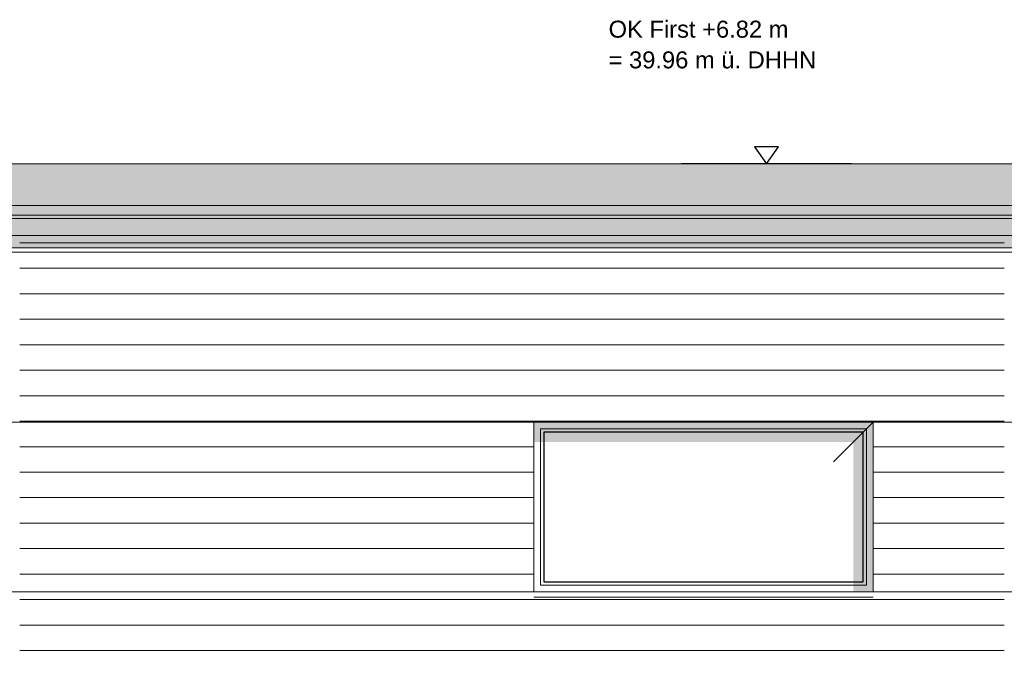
# Model space of a CAD drawing. Header units: metres. Extents: x 1169 to 1496, y -112 to 50.
# Tile 205 of 256: x 1391 to 1397, y 35 to 39. Entities that reach past the tile are written whole.
import ezdxf

# ---------------------------------------------------------------- set-up
doc = ezdxf.new("R2010")
doc.units = ezdxf.units.M
doc.header["$XCLIPFRAME"] = 2
doc.linetypes.add('AUSGEZOGEN', pattern=[0])
for name, color, linetype, lineweight in [('XR$2$Ansicht', 1, 'AUSGEZOGEN', 50), ('XR$2$Filling', 4, 'AUSGEZOGEN', 13), ('XR$2$Maßlinie 1_50', 7, 'AUSGEZOGEN', 25), ('XR$2$STANDARD_1', 7, 'AUSGEZOGEN', 25), ('XR$2$Text 1_100', 3, 'AUSGEZOGEN', 18), ('XR$3$Design', 4, 'AUSGEZOGEN', 13), ('XR$3$Filling', 4, 'AUSGEZOGEN', 13), ('XR$3$STANDARD_1', 7, 'AUSGEZOGEN', 25), ('XR$4$Ansicht', 1, 'AUSGEZOGEN', 50), ('XR$4$Muster', 4, 'AUSGEZOGEN', 13)]:
    doc.layers.add(name, color=color, linetype=linetype, lineweight=lineweight)
doc.styles.add('ARIAL', font='arial.ttf')
picture_1 = doc.add_image_def('image1.tif', size_in_pixel=(512, 512))

# ---------------------------------------------------------------- blocks, each defined once
blk = doc.blocks.new('NSY144')
at = {"color": 0, "linetype": 'ByBlock', "lineweight": -2}
for p, q in [((0.035, 0.05), (-0.035, 0.05)), ((-0.035, 0.05), (0, 0)), ((0, 0), (0.035, 0.05))]:
    blk.add_line(p, q, dxfattribs=at)
blk = doc.blocks.new('MUSTER_1')
at = {"layer": 'XR$2$Filling', "color": 52, "linetype": 'AUSGEZOGEN', "lineweight": 13, "transparency": 33554687}
for p, q in [((1391.2001, 37.53), (1391.3, 37.53)), ((1391.3001, 37.53), (1391.4, 37.53)), ((1391.4001, 37.53), (1391.5, 37.53)), ((1391.5001, 37.53), (1391.6, 37.53)), ((1391.6001, 37.53), (1391.7, 37.53)), ((1391.7001, 37.53), (1391.8, 37.53)), ((1391.8001, 37.53), (1391.9, 37.53)), ((1391.9001, 37.53), (1392, 37.53)), ((1392.0001, 37.53), (1392.1, 37.53)), ((1392.1001, 37.53), (1392.2, 37.53)), ((1392.2001, 37.53), (1392.3, 37.53)), ((1392.3001, 37.53), (1392.4, 37.53)), ((1392.4001, 37.53), (1392.5, 37.53)), ((1392.5001, 37.53), (1392.6, 37.53)), ((1392.6001, 37.53), (1392.7, 37.53)), ((1392.7001, 37.53), (1392.8, 37.53)), ((1392.8001, 37.53), (1392.9, 37.53)), ((1392.9001, 37.53), (1393, 37.53)), ((1393.0001, 37.53), (1393.1, 37.53)), ((1393.1001, 37.53), (1393.2, 37.53)), ((1393.2001, 37.53), (1393.3, 37.53)), ((1393.3001, 37.53), (1393.4, 37.53)), ((1393.4001, 37.53), (1393.5, 37.53)), ((1393.5001, 37.53), (1393.6, 37.53)), ((1393.6001, 37.53), (1393.7, 37.53)), ((1393.7001, 37.53), (1393.8, 37.53)), ((1393.8001, 37.53), (1393.9, 37.53)), ((1393.9001, 37.53), (1394, 37.53)), ((1394.0001, 37.53), (1394.1, 37.53)), ((1394.1001, 37.53), (1394.2, 37.53)), ((1394.2001, 37.53), (1394.3, 37.53)), ((1394.3001, 37.53), (1394.4, 37.53)), ((1394.4001, 37.53), (1394.5, 37.53)), ((1394.5001, 37.53), (1394.6, 37.53)), ((1394.6001, 37.53), (1394.7, 37.53)), ((1394.7001, 37.53), (1394.8, 37.53)), ((1394.8001, 37.53), (1394.9, 37.53)), ((1394.9001, 37.53), (1395, 37.53)), ((1395.0001, 37.53), (1395.1, 37.53)), ((1395.1001, 37.53), (1395.2, 37.53)), ((1395.2001, 37.53), (1395.3, 37.53)), ((1395.3001, 37.53), (1395.4, 37.53)), ((1395.4001, 37.53), (1395.5, 37.53)), ((1395.5001, 37.53), (1395.6, 37.53)), ((1395.6001, 37.53), (1395.7, 37.53)), ((1395.7001, 37.53), (1395.8, 37.53)), ((1395.8001, 37.53), (1395.9, 37.53)), ((1395.9001, 37.53), (1396, 37.53)), ((1396.0001, 37.53), (1396.1, 37.53)), ((1396.1001, 37.53), (1396.2, 37.53)), ((1396.2001, 37.53), (1396.3, 37.53)), ((1396.3001, 37.53), (1396.4, 37.53)), ((1396.4001, 37.53), (1396.5, 37.53)), ((1396.5001, 37.53), (1396.6, 37.53)), ((1396.6001, 37.53), (1396.7, 37.53)), ((1396.7001, 37.53), (1396.8, 37.53)), ((1396.8001, 37.53), (1396.9, 37.53)), ((1396.9001, 37.53), (1397, 37.53)), ((1391.2001, 37.38), (1391.3, 37.38)), ((1391.3001, 37.38), (1391.4, 37.38)), ((1391.4001, 37.38), (1391.5, 37.38)), ((1391.5001, 37.38), (1391.6, 37.38)), ((1391.6001, 37.38), (1391.7, 37.38)), ((1391.7001, 37.38), (1391.8, 37.38)), ((1391.8001, 37.38), (1391.9, 37.38)), ((1391.9001, 37.38), (1392, 37.38)), ((1392.0001, 37.38), (1392.1, 37.38)), ((1392.1001, 37.38), (1392.2, 37.38)), ((1392.2001, 37.38), (1392.3, 37.38)), ((1392.3001, 37.38), (1392.4, 37.38)), ((1392.4001, 37.38), (1392.5, 37.38)), ((1392.5001, 37.38), (1392.6, 37.38)), ((1392.6001, 37.38), (1392.7, 37.38)), ((1392.7001, 37.38), (1392.8, 37.38)), ((1392.8001, 37.38), (1392.9, 37.38)), ((1392.9001, 37.38), (1393, 37.38)), ((1393.0001, 37.38), (1393.1, 37.38)), ((1393.1001, 37.38), (1393.2, 37.38)), ((1393.2001, 37.38), (1393.3, 37.38)), ((1393.3001, 37.38), (1393.4, 37.38)), ((1393.4001, 37.38), (1393.5, 37.38)), ((1393.5001, 37.38), (1393.6, 37.38)), ((1393.6001, 37.38), (1393.7, 37.38)), ((1393.7001, 37.38), (1393.8, 37.38)), ((1393.8001, 37.38), (1393.9, 37.38)), ((1393.9001, 37.38), (1394, 37.38)), ((1394.0001, 37.38), (1394.1, 37.38)), ((1394.1001, 37.38), (1394.2, 37.38)), ((1394.2001, 37.38), (1394.3, 37.38)), ((1394.3001, 37.38), (1394.4, 37.38)), ((1394.4001, 37.38), (1394.5, 37.38)), ((1394.5001, 37.38), (1394.6, 37.38)), ((1394.6001, 37.38), (1394.7, 37.38)), ((1394.7001, 37.38), (1394.8, 37.38)), ((1394.8001, 37.38), (1394.9, 37.38)), ((1394.9001, 37.38), (1395, 37.38)), ((1395.0001, 37.38), (1395.1, 37.38)), ((1395.1001, 37.38), (1395.2, 37.38)), ((1395.2001, 37.38), (1395.3, 37.38)), ((1395.3001, 37.38), (1395.4, 37.38)), ((1395.4001, 37.38), (1395.5, 37.38)), ((1395.5001, 37.38), (1395.6, 37.38)), ((1395.6001, 37.38), (1395.7, 37.38)), ((1395.7001, 37.38), (1395.8, 37.38)), ((1395.8001, 37.38), (1395.9, 37.38)), ((1395.9001, 37.38), (1396, 37.38)), ((1396.0001, 37.38), (1396.1, 37.38)), ((1396.1001, 37.38), (1396.2, 37.38)), ((1396.2001, 37.38), (1396.3, 37.38)), ((1396.3001, 37.38), (1396.4, 37.38)), ((1396.4001, 37.38), (1396.5, 37.38)), ((1396.5001, 37.38), (1396.6, 37.38)), ((1396.6001, 37.38), (1396.7, 37.38)), ((1396.7001, 37.38), (1396.8, 37.38)), ((1396.8001, 37.38), (1396.9, 37.38)), ((1396.9001, 37.38), (1397, 37.38)), ((1391.2001, 37.23), (1391.3, 37.23)), ((1391.3001, 37.23), (1391.4, 37.23)), ((1391.4001, 37.23), (1391.5, 37.23)), ((1391.5001, 37.23), (1391.6, 37.23)), ((1391.6001, 37.23), (1391.7, 37.23)), ((1391.7001, 37.23), (1391.8, 37.23)), ((1391.8001, 37.23), (1391.9, 37.23)), ((1391.9001, 37.23), (1392, 37.23)), ((1392.0001, 37.23), (1392.1, 37.23)), ((1392.1001, 37.23), (1392.2, 37.23)), ((1392.2001, 37.23), (1392.3, 37.23)), ((1392.3001, 37.23), (1392.4, 37.23)), ((1392.4001, 37.23), (1392.5, 37.23)), ((1392.5001, 37.23), (1392.6, 37.23)), ((1392.6001, 37.23), (1392.7, 37.23)), ((1392.7001, 37.23), (1392.8, 37.23)), ((1392.8001, 37.23), (1392.9, 37.23)), ((1392.9001, 37.23), (1393, 37.23)), ((1393.0001, 37.23), (1393.1, 37.23)), ((1393.1001, 37.23), (1393.2, 37.23)), ((1393.2001, 37.23), (1393.3, 37.23)), ((1393.3001, 37.23), (1393.4, 37.23)), ((1393.4001, 37.23), (1393.5, 37.23)), ((1393.5001, 37.23), (1393.6, 37.23)), ((1393.6001, 37.23), (1393.7, 37.23)), ((1393.7001, 37.23), (1393.8, 37.23)), ((1393.8001, 37.23), (1393.9, 37.23)), ((1393.9001, 37.23), (1394, 37.23)), ((1394.0001, 37.23), (1394.1, 37.23)), ((1394.1001, 37.23), (1394.2, 37.23)), ((1394.2001, 37.23), (1394.3, 37.23)), ((1394.3001, 37.23), (1394.4, 37.23)), ((1394.4001, 37.23), (1394.5, 37.23)), ((1394.5001, 37.23), (1394.6, 37.23)), ((1394.6001, 37.23), (1394.7, 37.23)), ((1394.7001, 37.23), (1394.8, 37.23)), ((1394.8001, 37.23), (1394.9, 37.23)), ((1394.9001, 37.23), (1395, 37.23)), ((1395.0001, 37.23), (1395.1, 37.23)), ((1395.1001, 37.23), (1395.2, 37.23)), ((1395.2001, 37.23), (1395.3, 37.23)), ((1395.3001, 37.23), (1395.4, 37.23)), ((1395.4001, 37.23), (1395.5, 37.23)), ((1395.5001, 37.23), (1395.6, 37.23)), ((1395.6001, 37.23), (1395.7, 37.23)), ((1395.7001, 37.23), (1395.8, 37.23)), ((1395.8001, 37.23), (1395.9, 37.23)), ((1395.9001, 37.23), (1396, 37.23)), ((1396.0001, 37.23), (1396.1, 37.23)), ((1396.1001, 37.23), (1396.2, 37.23)), ((1396.2001, 37.23), (1396.3, 37.23)), ((1396.3001, 37.23), (1396.4, 37.23)), ((1396.4001, 37.23), (1396.5, 37.23)), ((1396.5001, 37.23), (1396.6, 37.23)), ((1396.6001, 37.23), (1396.7, 37.23)), ((1396.7001, 37.23), (1396.8, 37.23)), ((1396.8001, 37.23), (1396.9, 37.23)), ((1396.9001, 37.23), (1397, 37.23)), ((1391.2001, 37.08), (1391.3, 37.08)), ((1391.3001, 37.08), (1391.4, 37.08)), ((1391.4001, 37.08), (1391.5, 37.08)), ((1391.5001, 37.08), (1391.6, 37.08)), ((1391.6001, 37.08), (1391.7, 37.08)), ((1391.7001, 37.08), (1391.8, 37.08)), ((1391.8001, 37.08), (1391.9, 37.08)), ((1391.9001, 37.08), (1392, 37.08)), ((1392.0001, 37.08), (1392.1, 37.08)), ((1392.1001, 37.08), (1392.2, 37.08)), ((1392.2001, 37.08), (1392.3, 37.08)), ((1392.3001, 37.08), (1392.4, 37.08)), ((1392.4001, 37.08), (1392.5, 37.08)), ((1392.5001, 37.08), (1392.6, 37.08)), ((1392.6001, 37.08), (1392.7, 37.08)), ((1392.7001, 37.08), (1392.8, 37.08)), ((1392.8001, 37.08), (1392.9, 37.08)), ((1392.9001, 37.08), (1393, 37.08)), ((1393.0001, 37.08), (1393.1, 37.08)), ((1393.1001, 37.08), (1393.2, 37.08)), ((1393.2001, 37.08), (1393.3, 37.08)), ((1393.3001, 37.08), (1393.4, 37.08)), ((1393.4001, 37.08), (1393.5, 37.08)), ((1393.5001, 37.08), (1393.6, 37.08)), ((1393.6001, 37.08), (1393.7, 37.08)), ((1393.7001, 37.08), (1393.8, 37.08)), ((1393.8001, 37.08), (1393.9, 37.08)), ((1393.9001, 37.08), (1394, 37.08)), ((1394.0001, 37.08), (1394.1, 37.08)), ((1394.1001, 37.08), (1394.2, 37.08)), ((1394.2001, 37.08), (1394.3, 37.08)), ((1394.3001, 37.08), (1394.4, 37.08)), ((1394.4001, 37.08), (1394.5, 37.08)), ((1394.5001, 37.08), (1394.6, 37.08)), ((1394.6001, 37.08), (1394.7, 37.08)), ((1394.7001, 37.08), (1394.8, 37.08)), ((1394.8001, 37.08), (1394.9, 37.08)), ((1394.9001, 37.08), (1395, 37.08)), ((1395.0001, 37.08), (1395.1, 37.08)), ((1395.1001, 37.08), (1395.2, 37.08)), ((1395.2001, 37.08), (1395.3, 37.08)), ((1395.3001, 37.08), (1395.4, 37.08)), ((1395.4001, 37.08), (1395.5, 37.08)), ((1395.5001, 37.08), (1395.6, 37.08)), ((1395.6001, 37.08), (1395.7, 37.08)), ((1395.7001, 37.08), (1395.8, 37.08)), ((1395.8001, 37.08), (1395.9, 37.08)), ((1395.9001, 37.08), (1396, 37.08)), ((1396.0001, 37.08), (1396.1, 37.08)), ((1396.1001, 37.08), (1396.2, 37.08)), ((1396.2001, 37.08), (1396.3, 37.08)), ((1396.3001, 37.08), (1396.4, 37.08)), ((1396.4001, 37.08), (1396.5, 37.08)), ((1396.5001, 37.08), (1396.6, 37.08)), ((1396.6001, 37.08), (1396.7, 37.08)), ((1396.7001, 37.08), (1396.8, 37.08)), ((1396.8001, 37.08), (1396.9, 37.08)), ((1396.9001, 37.08), (1397, 37.08)), ((1391.2001, 36.93), (1391.3, 36.93)), ((1391.3001, 36.93), (1391.4, 36.93)), ((1391.4001, 36.93), (1391.5, 36.93)), ((1391.5001, 36.93), (1391.6, 36.93)), ((1391.6001, 36.93), (1391.7, 36.93)), ((1391.7001, 36.93), (1391.8, 36.93)), ((1391.8001, 36.93), (1391.9, 36.93)), ((1391.9001, 36.93), (1392, 36.93)), ((1392.0001, 36.93), (1392.1, 36.93)), ((1392.1001, 36.93), (1392.2, 36.93)), ((1392.2001, 36.93), (1392.3, 36.93)), ((1392.3001, 36.93), (1392.4, 36.93)), ((1392.4001, 36.93), (1392.5, 36.93)), ((1392.5001, 36.93), (1392.6, 36.93)), ((1392.6001, 36.93), (1392.7, 36.93)), ((1392.7001, 36.93), (1392.8, 36.93)), ((1392.8001, 36.93), (1392.9, 36.93)), ((1392.9001, 36.93), (1393, 36.93)), ((1393.0001, 36.93), (1393.1, 36.93)), ((1393.1001, 36.93), (1393.2, 36.93)), ((1393.2001, 36.93), (1393.3, 36.93)), ((1393.3001, 36.93), (1393.4, 36.93)), ((1393.4001, 36.93), (1393.5, 36.93)), ((1393.5001, 36.93), (1393.6, 36.93)), ((1393.6001, 36.93), (1393.7, 36.93)), ((1393.7001, 36.93), (1393.8, 36.93)), ((1393.8001, 36.93), (1393.9, 36.93)), ((1393.9001, 36.93), (1394, 36.93)), ((1394.0001, 36.93), (1394.1, 36.93)), ((1394.1001, 36.93), (1394.2, 36.93)), ((1394.2001, 36.93), (1394.3, 36.93)), ((1394.3001, 36.93), (1394.4, 36.93)), ((1394.4001, 36.93), (1394.5, 36.93)), ((1394.5001, 36.93), (1394.6, 36.93)), ((1394.6001, 36.93), (1394.7, 36.93)), ((1394.7001, 36.93), (1394.8, 36.93)), ((1394.8001, 36.93), (1394.9, 36.93)), ((1394.9001, 36.93), (1395, 36.93)), ((1395.0001, 36.93), (1395.1, 36.93)), ((1395.1001, 36.93), (1395.2, 36.93)), ((1395.2001, 36.93), (1395.3, 36.93)), ((1395.3001, 36.93), (1395.4, 36.93)), ((1395.4001, 36.93), (1395.5, 36.93)), ((1395.5001, 36.93), (1395.6, 36.93)), ((1395.6001, 36.93), (1395.7, 36.93)), ((1395.7001, 36.93), (1395.8, 36.93)), ((1395.8001, 36.93), (1395.9, 36.93)), ((1395.9001, 36.93), (1396, 36.93)), ((1396.0001, 36.93), (1396.1, 36.93)), ((1396.1001, 36.93), (1396.2, 36.93)), ((1396.2001, 36.93), (1396.3, 36.93)), ((1396.3001, 36.93), (1396.4, 36.93)), ((1396.4001, 36.93), (1396.5, 36.93)), ((1396.5001, 36.93), (1396.6, 36.93)), ((1396.6001, 36.93), (1396.7, 36.93)), ((1396.7001, 36.93), (1396.8, 36.93)), ((1396.8001, 36.93), (1396.9, 36.93)), ((1396.9001, 36.93), (1397, 36.93)), ((1391.2001, 36.78), (1391.3, 36.78)), ((1391.3001, 36.78), (1391.4, 36.78)), ((1391.4001, 36.78), (1391.5, 36.78)), ((1391.5001, 36.78), (1391.6, 36.78)), ((1391.6001, 36.78), (1391.7, 36.78)), ((1391.7001, 36.78), (1391.8, 36.78)), ((1391.8001, 36.78), (1391.9, 36.78)), ((1391.9001, 36.78), (1392, 36.78)), ((1392.0001, 36.78), (1392.1, 36.78)), ((1392.1001, 36.78), (1392.2, 36.78)), ((1392.2001, 36.78), (1392.3, 36.78)), ((1392.3001, 36.78), (1392.4, 36.78)), ((1392.4001, 36.78), (1392.5, 36.78)), ((1392.5001, 36.78), (1392.6, 36.78)), ((1392.6001, 36.78), (1392.7, 36.78)), ((1392.7001, 36.78), (1392.8, 36.78)), ((1392.8001, 36.78), (1392.9, 36.78)), ((1392.9001, 36.78), (1393, 36.78)), ((1393.0001, 36.78), (1393.1, 36.78)), ((1393.1001, 36.78), (1393.2, 36.78)), ((1393.2001, 36.78), (1393.3, 36.78)), ((1393.3001, 36.78), (1393.4, 36.78)), ((1393.4001, 36.78), (1393.5, 36.78)), ((1393.5001, 36.78), (1393.6, 36.78)), ((1393.6001, 36.78), (1393.7, 36.78)), ((1393.7001, 36.78), (1393.8, 36.78)), ((1393.8001, 36.78), (1393.9, 36.78)), ((1393.9001, 36.78), (1394, 36.78)), ((1394.0001, 36.78), (1394.1, 36.78)), ((1394.1001, 36.78), (1394.2, 36.78)), ((1394.2001, 36.78), (1394.3, 36.78)), ((1394.3001, 36.78), (1394.4, 36.78)), ((1394.4001, 36.78), (1394.5, 36.78)), ((1394.5001, 36.78), (1394.6, 36.78)), ((1394.6001, 36.78), (1394.7, 36.78)), ((1394.7001, 36.78), (1394.8, 36.78)), ((1394.8001, 36.78), (1394.9, 36.78)), ((1394.9001, 36.78), (1395, 36.78)), ((1395.0001, 36.78), (1395.1, 36.78)), ((1395.1001, 36.78), (1395.2, 36.78)), ((1395.2001, 36.78), (1395.3, 36.78)), ((1395.3001, 36.78), (1395.4, 36.78)), ((1395.4001, 36.78), (1395.5, 36.78)), ((1395.5001, 36.78), (1395.6, 36.78)), ((1395.6001, 36.78), (1395.7, 36.78)), ((1395.7001, 36.78), (1395.8, 36.78)), ((1395.8001, 36.78), (1395.9, 36.78)), ((1395.9001, 36.78), (1396, 36.78)), ((1396.0001, 36.78), (1396.1, 36.78)), ((1396.1001, 36.78), (1396.2, 36.78)), ((1396.2001, 36.78), (1396.3, 36.78)), ((1396.3001, 36.78), (1396.4, 36.78)), ((1396.4001, 36.78), (1396.5, 36.78)), ((1396.5001, 36.78), (1396.6, 36.78)), ((1396.6001, 36.78), (1396.7, 36.78)), ((1396.7001, 36.78), (1396.8, 36.78)), ((1396.8001, 36.78), (1396.9, 36.78)), ((1396.9001, 36.78), (1397, 36.78)), ((1391.2001, 36.63), (1391.3, 36.63)), ((1391.3001, 36.63), (1391.4, 36.63)), ((1391.4001, 36.63), (1391.5, 36.63)), ((1391.5001, 36.63), (1391.6, 36.63)), ((1391.6001, 36.63), (1391.7, 36.63)), ((1391.7001, 36.63), (1391.8, 36.63)), ((1391.8001, 36.63), (1391.9, 36.63)), ((1391.9001, 36.63), (1392, 36.63)), ((1392.0001, 36.63), (1392.1, 36.63)), ((1392.1001, 36.63), (1392.2, 36.63)), ((1392.2001, 36.63), (1392.3, 36.63)), ((1392.3001, 36.63), (1392.4, 36.63)), ((1392.4001, 36.63), (1392.5, 36.63)), ((1392.5001, 36.63), (1392.6, 36.63)), ((1392.6001, 36.63), (1392.7, 36.63)), ((1392.7001, 36.63), (1392.8, 36.63)), ((1392.8001, 36.63), (1392.9, 36.63)), ((1392.9001, 36.63), (1393, 36.63)), ((1393.0001, 36.63), (1393.1, 36.63)), ((1393.1001, 36.63), (1393.2, 36.63)), ((1393.2001, 36.63), (1393.3, 36.63)), ((1393.3001, 36.63), (1393.4, 36.63)), ((1393.4001, 36.63), (1393.5, 36.63)), ((1393.5001, 36.63), (1393.6, 36.63)), ((1393.6001, 36.63), (1393.7, 36.63)), ((1393.7001, 36.63), (1393.8, 36.63)), ((1393.8001, 36.63), (1393.9, 36.63)), ((1393.9001, 36.63), (1394, 36.63)), ((1394.0001, 36.63), (1394.1, 36.63)), ((1394.1001, 36.63), (1394.2, 36.63)), ((1394.2001, 36.63), (1394.3, 36.63)), ((1394.3001, 36.63), (1394.4, 36.63)), ((1394.4001, 36.63), (1394.5, 36.63)), ((1394.5001, 36.63), (1394.6, 36.63)), ((1394.6001, 36.63), (1394.7, 36.63)), ((1394.7001, 36.63), (1394.8, 36.63)), ((1394.8001, 36.63), (1394.9, 36.63)), ((1394.9001, 36.63), (1395, 36.63)), ((1395.0001, 36.63), (1395.1, 36.63)), ((1395.1001, 36.63), (1395.2, 36.63)), ((1395.2001, 36.63), (1395.3, 36.63)), ((1395.3001, 36.63), (1395.4, 36.63)), ((1395.4001, 36.63), (1395.5, 36.63)), ((1395.5001, 36.63), (1395.6, 36.63)), ((1395.6001, 36.63), (1395.7, 36.63)), ((1395.7001, 36.63), (1395.8, 36.63)), ((1395.8001, 36.63), (1395.9, 36.63)), ((1395.9001, 36.63), (1396, 36.63)), ((1396.0001, 36.63), (1396.1, 36.63)), ((1396.1001, 36.63), (1396.2, 36.63)), ((1396.2001, 36.63), (1396.3, 36.63)), ((1396.3001, 36.63), (1396.4, 36.63)), ((1396.4001, 36.63), (1396.5, 36.63)), ((1396.5001, 36.63), (1396.6, 36.63)), ((1396.6001, 36.63), (1396.7, 36.63)), ((1396.7001, 36.63), (1396.8, 36.63)), ((1396.8001, 36.63), (1396.9, 36.63)), ((1396.9001, 36.63), (1397, 36.63)), ((1391.2001, 36.48), (1391.3, 36.48)), ((1391.3001, 36.48), (1391.4, 36.48)), ((1391.4001, 36.48), (1391.5, 36.48)), ((1391.5001, 36.48), (1391.6, 36.48)), ((1391.6001, 36.48), (1391.7, 36.48)), ((1391.7001, 36.48), (1391.8, 36.48)), ((1391.8001, 36.48), (1391.9, 36.48)), ((1391.9001, 36.48), (1392, 36.48)), ((1392.0001, 36.48), (1392.1, 36.48)), ((1392.1001, 36.48), (1392.2, 36.48)), ((1392.2001, 36.48), (1392.3, 36.48)), ((1392.3001, 36.48), (1392.4, 36.48)), ((1392.4001, 36.48), (1392.5, 36.48)), ((1392.5001, 36.48), (1392.6, 36.48)), ((1392.6001, 36.48), (1392.7, 36.48)), ((1392.7001, 36.48), (1392.8, 36.48)), ((1392.8001, 36.48), (1392.9, 36.48)), ((1392.9001, 36.48), (1393, 36.48)), ((1393.0001, 36.48), (1393.1, 36.48)), ((1393.1001, 36.48), (1393.2, 36.48)), ((1393.2001, 36.48), (1393.3, 36.48)), ((1393.3001, 36.48), (1393.4, 36.48)), ((1393.4001, 36.48), (1393.5, 36.48)), ((1393.5001, 36.48), (1393.6, 36.48)), ((1393.6001, 36.48), (1393.7, 36.48)), ((1393.7001, 36.48), (1393.8, 36.48)), ((1393.8001, 36.48), (1393.9, 36.48)), ((1393.9001, 36.48), (1394, 36.48)), ((1394.0001, 36.48), (1394.1, 36.48)), ((1394.1001, 36.48), (1394.2, 36.48)), ((1394.2001, 36.48), (1394.3, 36.48)), ((1394.3001, 36.48), (1394.4, 36.48)), ((1394.4001, 36.48), (1394.5, 36.48)), ((1394.5001, 36.48), (1394.6, 36.48)), ((1394.6001, 36.48), (1394.7, 36.48)), ((1394.7001, 36.48), (1394.8, 36.48)), ((1394.8001, 36.48), (1394.9, 36.48)), ((1394.9001, 36.48), (1395, 36.48)), ((1395.0001, 36.48), (1395.1, 36.48)), ((1395.1001, 36.48), (1395.2, 36.48)), ((1395.2001, 36.48), (1395.3, 36.48)), ((1395.3001, 36.48), (1395.4, 36.48)), ((1395.4001, 36.48), (1395.5, 36.48)), ((1395.5001, 36.48), (1395.6, 36.48)), ((1395.6001, 36.48), (1395.7, 36.48)), ((1395.7001, 36.48), (1395.8, 36.48)), ((1395.8001, 36.48), (1395.9, 36.48)), ((1395.9001, 36.48), (1396, 36.48)), ((1396.0001, 36.48), (1396.1, 36.48)), ((1396.1001, 36.48), (1396.2, 36.48)), ((1396.2001, 36.48), (1396.3, 36.48)), ((1396.3001, 36.48), (1396.4, 36.48)), ((1396.4001, 36.48), (1396.5, 36.48)), ((1396.5001, 36.48), (1396.6, 36.48)), ((1396.6001, 36.48), (1396.7, 36.48)), ((1396.7001, 36.48), (1396.8, 36.48)), ((1396.8001, 36.48), (1396.9, 36.48)), ((1396.9001, 36.48), (1397, 36.48)), ((1391.2001, 36.33), (1391.3, 36.33)), ((1391.3001, 36.33), (1391.4, 36.33)), ((1391.4001, 36.33), (1391.5, 36.33)), ((1391.5001, 36.33), (1391.6, 36.33)), ((1391.6001, 36.33), (1391.7, 36.33)), ((1391.7001, 36.33), (1391.8, 36.33)), ((1391.8001, 36.33), (1391.9, 36.33)), ((1391.9001, 36.33), (1392, 36.33)), ((1392.0001, 36.33), (1392.1, 36.33)), ((1392.1001, 36.33), (1392.2, 36.33)), ((1392.2001, 36.33), (1392.3, 36.33)), ((1392.3001, 36.33), (1392.4, 36.33)), ((1392.4001, 36.33), (1392.5, 36.33)), ((1392.5001, 36.33), (1392.6, 36.33)), ((1392.6001, 36.33), (1392.7, 36.33)), ((1392.7001, 36.33), (1392.8, 36.33)), ((1392.8001, 36.33), (1392.9, 36.33)), ((1392.9001, 36.33), (1393, 36.33)), ((1393.0001, 36.33), (1393.1, 36.33)), ((1393.1001, 36.33), (1393.2, 36.33)), ((1393.2001, 36.33), (1393.3, 36.33)), ((1393.3001, 36.33), (1393.4, 36.33)), ((1393.4001, 36.33), (1393.5, 36.33)), ((1393.5001, 36.33), (1393.6, 36.33)), ((1393.6001, 36.33), (1393.7, 36.33)), ((1393.7001, 36.33), (1393.8, 36.33)), ((1393.8001, 36.33), (1393.9, 36.33)), ((1393.9001, 36.33), (1394, 36.33)), ((1394.0001, 36.33), (1394.1, 36.33)), ((1394.1001, 36.33), (1394.2, 36.33)), ((1394.2001, 36.33), (1394.2278, 36.33)), ((1396.2278, 36.33), (1396.3, 36.33)), ((1396.3001, 36.33), (1396.4, 36.33)), ((1396.4001, 36.33), (1396.5, 36.33)), ((1396.5001, 36.33), (1396.6, 36.33)), ((1396.6001, 36.33), (1396.7, 36.33)), ((1396.7001, 36.33), (1396.8, 36.33)), ((1396.8001, 36.33), (1396.9, 36.33)), ((1396.9001, 36.33), (1397, 36.33)), ((1391.2001, 36.18), (1391.3, 36.18)), ((1391.3001, 36.18), (1391.4, 36.18)), ((1391.4001, 36.18), (1391.5, 36.18)), ((1391.5001, 36.18), (1391.6, 36.18)), ((1391.6001, 36.18), (1391.7, 36.18)), ((1391.7001, 36.18), (1391.8, 36.18)), ((1391.8001, 36.18), (1391.9, 36.18)), ((1391.9001, 36.18), (1392, 36.18)), ((1392.0001, 36.18), (1392.1, 36.18)), ((1392.1001, 36.18), (1392.2, 36.18)), ((1392.2001, 36.18), (1392.3, 36.18)), ((1392.3001, 36.18), (1392.4, 36.18)), ((1392.4001, 36.18), (1392.5, 36.18)), ((1392.5001, 36.18), (1392.6, 36.18)), ((1392.6001, 36.18), (1392.7, 36.18)), ((1392.7001, 36.18), (1392.8, 36.18)), ((1392.8001, 36.18), (1392.9, 36.18)), ((1392.9001, 36.18), (1393, 36.18)), ((1393.0001, 36.18), (1393.1, 36.18)), ((1393.1001, 36.18), (1393.2, 36.18)), ((1393.2001, 36.18), (1393.3, 36.18)), ((1393.3001, 36.18), (1393.4, 36.18)), ((1393.4001, 36.18), (1393.5, 36.18)), ((1393.5001, 36.18), (1393.6, 36.18)), ((1393.6001, 36.18), (1393.7, 36.18)), ((1393.7001, 36.18), (1393.8, 36.18)), ((1393.8001, 36.18), (1393.9, 36.18)), ((1393.9001, 36.18), (1394, 36.18)), ((1394.0001, 36.18), (1394.1, 36.18)), ((1394.1001, 36.18), (1394.2, 36.18)), ((1394.2001, 36.18), (1394.2278, 36.18)), ((1396.2278, 36.18), (1396.3, 36.18)), ((1396.3001, 36.18), (1396.4, 36.18)), ((1396.4001, 36.18), (1396.5, 36.18)), ((1396.5001, 36.18), (1396.6, 36.18)), ((1396.6001, 36.18), (1396.7, 36.18)), ((1396.7001, 36.18), (1396.8, 36.18)), ((1396.8001, 36.18), (1396.9, 36.18)), ((1396.9001, 36.18), (1397, 36.18)), ((1391.2001, 36.03), (1391.3, 36.03)), ((1391.4001, 36.03), (1391.5, 36.03)), ((1391.5001, 36.03), (1391.6, 36.03)), ((1391.6001, 36.03), (1391.7, 36.03)), ((1391.7001, 36.03), (1391.8, 36.03)), ((1391.8001, 36.03), (1391.9, 36.03)), ((1391.9001, 36.03), (1392, 36.03)), ((1392.0001, 36.03), (1392.1, 36.03)), ((1392.1001, 36.03), (1392.2, 36.03)), ((1392.2001, 36.03), (1392.3, 36.03)), ((1392.3001, 36.03), (1392.4, 36.03)), ((1392.4001, 36.03), (1392.5, 36.03)), ((1392.5001, 36.03), (1392.6, 36.03)), ((1392.6001, 36.03), (1392.7, 36.03)), ((1392.7001, 36.03), (1392.8, 36.03)), ((1392.8001, 36.03), (1392.9, 36.03)), ((1392.9001, 36.03), (1393, 36.03)), ((1393.0001, 36.03), (1393.1, 36.03)), ((1393.1001, 36.03), (1393.2, 36.03)), ((1393.2001, 36.03), (1393.3, 36.03)), ((1393.3001, 36.03), (1393.4, 36.03)), ((1393.4001, 36.03), (1393.5, 36.03)), ((1393.5001, 36.03), (1393.6, 36.03)), ((1393.6001, 36.03), (1393.7, 36.03)), ((1393.7001, 36.03), (1393.8, 36.03)), ((1393.8001, 36.03), (1393.9, 36.03)), ((1393.9001, 36.03), (1394, 36.03)), ((1394.0001, 36.03), (1394.1, 36.03)), ((1394.1001, 36.03), (1394.2, 36.03)), ((1394.2001, 36.03), (1394.2278, 36.03)), ((1396.2278, 36.03), (1396.3, 36.03)), ((1396.3001, 36.03), (1396.4, 36.03)), ((1396.4001, 36.03), (1396.5, 36.03)), ((1396.5001, 36.03), (1396.6, 36.03)), ((1396.6001, 36.03), (1396.7, 36.03)), ((1396.7001, 36.03), (1396.8, 36.03)), ((1396.8001, 36.03), (1396.9, 36.03)), ((1396.9001, 36.03), (1397, 36.03)), ((1391.2001, 35.88), (1391.3, 35.88)), ((1391.3001, 35.88), (1391.4, 35.88)), ((1391.5001, 35.88), (1391.6, 35.88)), ((1391.7001, 35.88), (1391.8, 35.88)), ((1391.8001, 35.88), (1391.9, 35.88)), ((1391.9001, 35.88), (1392, 35.88)), ((1392.0001, 35.88), (1392.1, 35.88)), ((1392.1001, 35.88), (1392.2, 35.88)), ((1392.2001, 35.88), (1392.3, 35.88)), ((1392.3001, 35.88), (1392.4, 35.88)), ((1392.4001, 35.88), (1392.5, 35.88)), ((1392.5001, 35.88), (1392.6, 35.88)), ((1392.6001, 35.88), (1392.7, 35.88)), ((1392.7001, 35.88), (1392.8, 35.88)), ((1392.8001, 35.88), (1392.9, 35.88)), ((1392.9001, 35.88), (1393, 35.88)), ((1393.0001, 35.88), (1393.1, 35.88)), ((1393.1001, 35.88), (1393.2, 35.88)), ((1393.2001, 35.88), (1393.3, 35.88)), ((1393.3001, 35.88), (1393.4, 35.88)), ((1393.4001, 35.88), (1393.5, 35.88)), ((1393.5001, 35.88), (1393.6, 35.88)), ((1393.6001, 35.88), (1393.7, 35.88)), ((1393.7001, 35.88), (1393.8, 35.88)), ((1393.8001, 35.88), (1393.9, 35.88)), ((1393.9001, 35.88), (1394, 35.88)), ((1394.0001, 35.88), (1394.1, 35.88)), ((1394.1001, 35.88), (1394.2, 35.88)), ((1394.2001, 35.88), (1394.2278, 35.88)), ((1396.2278, 35.88), (1396.3, 35.88)), ((1396.3001, 35.88), (1396.4, 35.88)), ((1396.4001, 35.88), (1396.5, 35.88)), ((1396.5001, 35.88), (1396.6, 35.88)), ((1396.6001, 35.88), (1396.7, 35.88)), ((1396.7001, 35.88), (1396.8, 35.88)), ((1396.8001, 35.88), (1396.9, 35.88)), ((1396.9001, 35.88), (1397, 35.88)), ((1391.2001, 35.73), (1391.3, 35.73)), ((1391.3001, 35.73), (1391.4, 35.73)), ((1391.4001, 35.73), (1391.5, 35.73)), ((1391.5001, 35.73), (1391.6, 35.73)), ((1391.6001, 35.73), (1391.7, 35.73)), ((1391.7001, 35.73), (1391.8, 35.73)), ((1391.9001, 35.73), (1392, 35.73)), ((1392.1001, 35.73), (1392.2, 35.73)), ((1392.2001, 35.73), (1392.3, 35.73)), ((1392.3001, 35.73), (1392.4, 35.73)), ((1392.4001, 35.73), (1392.5, 35.73)), ((1392.5001, 35.73), (1392.6, 35.73)), ((1392.6001, 35.73), (1392.7, 35.73)), ((1392.7001, 35.73), (1392.8, 35.73)), ((1392.8001, 35.73), (1392.9, 35.73)), ((1392.9001, 35.73), (1393, 35.73)), ((1393.0001, 35.73), (1393.1, 35.73)), ((1393.1001, 35.73), (1393.2, 35.73)), ((1393.2001, 35.73), (1393.3, 35.73)), ((1393.3001, 35.73), (1393.4, 35.73)), ((1393.4001, 35.73), (1393.5, 35.73)), ((1393.5001, 35.73), (1393.6, 35.73)), ((1393.6001, 35.73), (1393.7, 35.73)), ((1393.7001, 35.73), (1393.8, 35.73)), ((1393.8001, 35.73), (1393.9, 35.73)), ((1393.9001, 35.73), (1394, 35.73)), ((1394.0001, 35.73), (1394.1, 35.73)), ((1394.1001, 35.73), (1394.2, 35.73)), ((1394.2001, 35.73), (1394.2278, 35.73)), ((1396.2278, 35.73), (1396.3, 35.73)), ((1396.3001, 35.73), (1396.4, 35.73)), ((1396.4001, 35.73), (1396.5, 35.73)), ((1396.5001, 35.73), (1396.6, 35.73)), ((1396.6001, 35.73), (1396.7, 35.73)), ((1396.7001, 35.73), (1396.8, 35.73)), ((1396.8001, 35.73), (1396.9, 35.73)), ((1396.9001, 35.73), (1397, 35.73)), ((1391.2001, 35.58), (1391.3, 35.58)), ((1391.3001, 35.58), (1391.4, 35.58)), ((1391.4001, 35.58), (1391.5, 35.58)), ((1391.5001, 35.58), (1391.6, 35.58)), ((1391.6001, 35.58), (1391.7, 35.58)), ((1391.7001, 35.58), (1391.8, 35.58)), ((1391.8001, 35.58), (1391.9, 35.58)), ((1391.9001, 35.58), (1392, 35.58)), ((1392.0001, 35.58), (1392.1, 35.58)), ((1392.2001, 35.58), (1392.3, 35.58)), ((1392.3001, 35.58), (1392.4, 35.58)), ((1392.5001, 35.58), (1392.6, 35.58)), ((1392.6001, 35.58), (1392.7, 35.58)), ((1392.7001, 35.58), (1392.8, 35.58)), ((1392.8001, 35.58), (1392.9, 35.58)), ((1392.9001, 35.58), (1393, 35.58)), ((1393.0001, 35.58), (1393.1, 35.58)), ((1393.1001, 35.58), (1393.2, 35.58)), ((1393.2001, 35.58), (1393.3, 35.58)), ((1393.3001, 35.58), (1393.4, 35.58)), ((1393.4001, 35.58), (1393.5, 35.58)), ((1393.5001, 35.58), (1393.6, 35.58)), ((1393.6001, 35.58), (1393.7, 35.58)), ((1393.7001, 35.58), (1393.8, 35.58)), ((1393.8001, 35.58), (1393.9, 35.58)), ((1393.9001, 35.58), (1394, 35.58)), ((1394.0001, 35.58), (1394.1, 35.58)), ((1394.1001, 35.58), (1394.2, 35.58)), ((1394.2001, 35.58), (1394.2278, 35.58)), ((1396.2278, 35.58), (1396.3, 35.58)), ((1396.3001, 35.58), (1396.4, 35.58)), ((1396.4001, 35.58), (1396.5, 35.58)), ((1396.5001, 35.58), (1396.6, 35.58)), ((1396.6001, 35.58), (1396.7, 35.58)), ((1396.7001, 35.58), (1396.8, 35.58)), ((1396.8001, 35.58), (1396.9, 35.58)), ((1396.9001, 35.58), (1397, 35.58)), ((1391.2001, 35.43), (1391.3, 35.43)), ((1391.3001, 35.43), (1391.4, 35.43)), ((1391.4001, 35.43), (1391.5, 35.43)), ((1391.5001, 35.43), (1391.6, 35.43)), ((1391.6001, 35.43), (1391.7, 35.43)), ((1391.7001, 35.43), (1391.8, 35.43)), ((1391.8001, 35.43), (1391.9, 35.43)), ((1391.9001, 35.43), (1392, 35.43)), ((1392.0001, 35.43), (1392.1, 35.43)), ((1392.1001, 35.43), (1392.2, 35.43)), ((1392.2001, 35.43), (1392.3, 35.43)), ((1392.3001, 35.43), (1392.4, 35.43)), ((1392.4001, 35.43), (1392.5, 35.43)), ((1392.6001, 35.43), (1392.7, 35.43)), ((1392.8001, 35.43), (1392.9, 35.43)), ((1392.9001, 35.43), (1393, 35.43)), ((1393.0001, 35.43), (1393.1, 35.43)), ((1393.1001, 35.43), (1393.2, 35.43)), ((1393.2001, 35.43), (1393.3, 35.43)), ((1393.3001, 35.43), (1393.4, 35.43)), ((1393.4001, 35.43), (1393.5, 35.43)), ((1393.5001, 35.43), (1393.6, 35.43)), ((1393.6001, 35.43), (1393.7, 35.43)), ((1393.7001, 35.43), (1393.8, 35.43)), ((1393.8001, 35.43), (1393.9, 35.43)), ((1393.9001, 35.43), (1394, 35.43)), ((1394.0001, 35.43), (1394.1, 35.43)), ((1394.1001, 35.43), (1394.2, 35.43)), ((1394.2001, 35.43), (1394.3, 35.43)), ((1394.3001, 35.43), (1394.4, 35.43)), ((1394.4001, 35.43), (1394.5, 35.43)), ((1394.5001, 35.43), (1394.6, 35.43)), ((1394.6001, 35.43), (1394.7, 35.43)), ((1394.7001, 35.43), (1394.8, 35.43)), ((1394.8001, 35.43), (1394.9, 35.43)), ((1394.9001, 35.43), (1395, 35.43)), ((1395.0001, 35.43), (1395.1, 35.43)), ((1395.1001, 35.43), (1395.2, 35.43)), ((1395.2001, 35.43), (1395.3, 35.43)), ((1395.3001, 35.43), (1395.4, 35.43)), ((1395.4001, 35.43), (1395.5, 35.43)), ((1395.5001, 35.43), (1395.6, 35.43)), ((1395.6001, 35.43), (1395.7, 35.43)), ((1395.7001, 35.43), (1395.8, 35.43)), ((1395.8001, 35.43), (1395.9, 35.43)), ((1395.9001, 35.43), (1396, 35.43)), ((1396.0001, 35.43), (1396.1, 35.43)), ((1396.1001, 35.43), (1396.2, 35.43)), ((1396.2001, 35.43), (1396.3, 35.43)), ((1396.3001, 35.43), (1396.4, 35.43)), ((1396.4001, 35.43), (1396.5, 35.43)), ((1396.5001, 35.43), (1396.6, 35.43)), ((1396.6001, 35.43), (1396.7, 35.43)), ((1396.7001, 35.43), (1396.8, 35.43)), ((1396.8001, 35.43), (1396.9, 35.43)), ((1396.9001, 35.43), (1397, 35.43)), ((1391.2001, 35.28), (1391.3, 35.28)), ((1391.3001, 35.28), (1391.4, 35.28)), ((1391.4001, 35.28), (1391.5, 35.28)), ((1391.5001, 35.28), (1391.6, 35.28)), ((1391.6001, 35.28), (1391.7, 35.28)), ((1391.7001, 35.28), (1391.8, 35.28)), ((1391.8001, 35.28), (1391.9, 35.28)), ((1391.9001, 35.28), (1392, 35.28)), ((1392.0001, 35.28), (1392.1, 35.28)), ((1392.1001, 35.28), (1392.2, 35.28)), ((1392.2001, 35.28), (1392.3, 35.28)), ((1392.3001, 35.28), (1392.4, 35.28)), ((1392.4001, 35.28), (1392.5, 35.28)), ((1392.5001, 35.28), (1392.6, 35.28)), ((1392.6001, 35.28), (1392.7, 35.28)), ((1392.7001, 35.28), (1392.8, 35.28)), ((1392.9001, 35.28), (1393, 35.28)), ((1393.0001, 35.28), (1393.1, 35.28)), ((1393.2001, 35.28), (1393.3, 35.28)), ((1393.3001, 35.28), (1393.4, 35.28)), ((1393.4001, 35.28), (1393.5, 35.28)), ((1393.5001, 35.28), (1393.6, 35.28)), ((1393.6001, 35.28), (1393.7, 35.28)), ((1393.7001, 35.28), (1393.8, 35.28)), ((1393.8001, 35.28), (1393.9, 35.28)), ((1393.9001, 35.28), (1394, 35.28)), ((1394.0001, 35.28), (1394.1, 35.28)), ((1394.1001, 35.28), (1394.2, 35.28)), ((1394.2001, 35.28), (1394.3, 35.28)), ((1394.3001, 35.28), (1394.4, 35.28)), ((1394.4001, 35.28), (1394.5, 35.28)), ((1394.5001, 35.28), (1394.6, 35.28)), ((1394.6001, 35.28), (1394.7, 35.28)), ((1394.7001, 35.28), (1394.8, 35.28)), ((1394.8001, 35.28), (1394.9, 35.28)), ((1394.9001, 35.28), (1395, 35.28)), ((1395.0001, 35.28), (1395.1, 35.28)), ((1395.1001, 35.28), (1395.2, 35.28)), ((1395.2001, 35.28), (1395.3, 35.28)), ((1395.3001, 35.28), (1395.4, 35.28)), ((1395.4001, 35.28), (1395.5, 35.28)), ((1395.5001, 35.28), (1395.6, 35.28)), ((1395.6001, 35.28), (1395.7, 35.28)), ((1395.7001, 35.28), (1395.8, 35.28)), ((1395.8001, 35.28), (1395.9, 35.28)), ((1395.9001, 35.28), (1396, 35.28)), ((1396.0001, 35.28), (1396.1, 35.28)), ((1396.1001, 35.28), (1396.2, 35.28)), ((1396.2001, 35.28), (1396.3, 35.28)), ((1396.3001, 35.28), (1396.4, 35.28)), ((1396.4001, 35.28), (1396.5, 35.28)), ((1396.5001, 35.28), (1396.6, 35.28)), ((1396.6001, 35.28), (1396.7, 35.28)), ((1396.7001, 35.28), (1396.8, 35.28)), ((1396.8001, 35.28), (1396.9, 35.28)), ((1396.9001, 35.28), (1397, 35.28)), ((1391.2001, 35.13), (1391.3, 35.13)), ((1391.3001, 35.13), (1391.4, 35.13)), ((1391.4001, 35.13), (1391.5, 35.13)), ((1391.5001, 35.13), (1391.6, 35.13)), ((1391.6001, 35.13), (1391.7, 35.13)), ((1391.7001, 35.13), (1391.8, 35.13)), ((1391.8001, 35.13), (1391.9, 35.13)), ((1391.9001, 35.13), (1392, 35.13)), ((1392.0001, 35.13), (1392.1, 35.13)), ((1392.1001, 35.13), (1392.2, 35.13)), ((1392.2001, 35.13), (1392.3, 35.13)), ((1392.3001, 35.13), (1392.4, 35.13)), ((1392.4001, 35.13), (1392.5, 35.13)), ((1392.5001, 35.13), (1392.6, 35.13)), ((1392.6001, 35.13), (1392.7, 35.13)), ((1392.7001, 35.13), (1392.8, 35.13)), ((1392.8001, 35.13), (1392.9, 35.13)), ((1392.9001, 35.13), (1393, 35.13)), ((1393.0001, 35.13), (1393.1, 35.13)), ((1393.2001, 35.13), (1393.3, 35.13)), ((1393.3001, 35.13), (1393.4, 35.13)), ((1393.5001, 35.13), (1393.6, 35.13)), ((1393.6001, 35.13), (1393.7, 35.13)), ((1393.7001, 35.13), (1393.8, 35.13)), ((1393.8001, 35.13), (1393.9, 35.13)), ((1393.9001, 35.13), (1394, 35.13)), ((1394.0001, 35.13), (1394.1, 35.13)), ((1394.1001, 35.13), (1394.2, 35.13)), ((1394.2001, 35.13), (1394.3, 35.13)), ((1394.3001, 35.13), (1394.4, 35.13)), ((1394.4001, 35.13), (1394.5, 35.13)), ((1394.5001, 35.13), (1394.6, 35.13)), ((1394.6001, 35.13), (1394.7, 35.13)), ((1394.7001, 35.13), (1394.8, 35.13)), ((1394.8001, 35.13), (1394.9, 35.13)), ((1394.9001, 35.13), (1395, 35.13)), ((1395.0001, 35.13), (1395.1, 35.13)), ((1395.1001, 35.13), (1395.2, 35.13)), ((1395.2001, 35.13), (1395.3, 35.13)), ((1395.3001, 35.13), (1395.4, 35.13)), ((1395.4001, 35.13), (1395.5, 35.13)), ((1395.5001, 35.13), (1395.6, 35.13)), ((1395.6001, 35.13), (1395.7, 35.13)), ((1395.7001, 35.13), (1395.8, 35.13)), ((1395.8001, 35.13), (1395.9, 35.13)), ((1395.9001, 35.13), (1396, 35.13)), ((1396.0001, 35.13), (1396.1, 35.13)), ((1396.1001, 35.13), (1396.2, 35.13)), ((1396.2001, 35.13), (1396.3, 35.13)), ((1396.3001, 35.13), (1396.4, 35.13)), ((1396.4001, 35.13), (1396.5, 35.13)), ((1396.5001, 35.13), (1396.6, 35.13)), ((1396.6001, 35.13), (1396.7, 35.13)), ((1396.7001, 35.13), (1396.8, 35.13)), ((1396.8001, 35.13), (1396.9, 35.13)), ((1396.9001, 35.13), (1397, 35.13))]:
    blk.add_line(p, q, dxfattribs=at)
for points in [[(1391.3001, 36.03), (1391.3326, 36.03), (1391.3326, 36.03), (1391.4, 36.03)], [(1391.4001, 35.88), (1391.4835, 35.88), (1391.4835, 35.88), (1391.5, 35.88)], [(1391.6001, 35.88), (1391.6936, 35.88), (1391.6936, 35.88), (1391.7, 35.88)], [(1391.8001, 35.73), (1391.8258, 35.73), (1391.8258, 35.73), (1391.9, 35.73)], [(1392.0001, 35.73), (1392.0545, 35.73), (1392.0545, 35.73), (1392.1, 35.73)], [(1392.1001, 35.58), (1392.1682, 35.58), (1392.1682, 35.58), (1392.2, 35.58)], [(1392.4001, 35.58), (1392.4155, 35.58), (1392.4155, 35.58), (1392.5, 35.58)], [(1392.5001, 35.43), (1392.5105, 35.43), (1392.5105, 35.43), (1392.6, 35.43)], [(1392.7001, 35.43), (1392.7764, 35.43), (1392.7764, 35.43), (1392.8, 35.43)], [(1392.8001, 35.28), (1392.8529, 35.28), (1392.8529, 35.28), (1392.9, 35.28)], [(1393.1001, 35.28), (1393.1374, 35.28), (1393.1374, 35.28), (1393.2, 35.28)], [(1393.1001, 35.13), (1393.1952, 35.13), (1393.1952, 35.13), (1393.2, 35.13)], [(1393.4001, 35.13), (1393.4983, 35.13), (1393.4983, 35.13), (1393.5, 35.13)]]:
    blk.add_lwpolyline(points, dxfattribs=at)

msp = doc.modelspace()

# ---------------------------------------------------------------- hatches: boundary and pattern name
at = {"layer": 'XR$3$Filling', "linetype": 'AUSGEZOGEN', "lineweight": 13, "transparency": 33554687}
h = msp.add_hatch(color=7, dxfattribs=at)
h.set_gradient(color1=(199, 199, 199), color2=(48, 48, 48), one_color=1, name='INVCYLINDER')
h.paths.add_polyline_path([(1405.8784, 37.6937), (1386.9128, 37.6937), (1386.9128, 37.5732), (1405.8784, 37.5732)], flags=0)
at = {"layer": 'XR$3$STANDARD_1', "linetype": 'AUSGEZOGEN', "lineweight": 13, "transparency": 33554687}
for color, points in [(254, [(1387.2381, 37.7507), (1405.6076, 37.7507), (1405.6076, 37.9949), (1387.2381, 37.9949)]), (252, [(1402.7278, 37.6937), (1405.6076, 37.6937), (1405.6076, 37.7507), (1402.7278, 37.7507), (1387.2381, 37.7507), (1387.2381, 37.6937)])]:
    msp.add_hatch(color=color, dxfattribs=at).paths.add_polyline_path(points)
at = {"layer": 'XR$4$Muster', "linetype": 'AUSGEZOGEN', "lineweight": 13, "transparency": 33554687}
for points in [[(1394.4933, 37.5732), (1394.0047, 37.5732), (1387.7693, 37.5732), (1387.7693, 37.5003), (1394.0047, 37.5003), (1394.4933, 37.5003), (1402.0659, 37.5003), (1402.0658, 31.1549), (1402.1175, 31.1549), (1402.1176, 37.5732)], [(1396.1104, 36.3575), (1396.1104, 35.4749), (1396.2278, 35.4749), (1396.2278, 36.4749), (1394.2278, 36.4749), (1394.2278, 36.3575)]]:
    msp.add_hatch(color=59, dxfattribs=at).paths.add_polyline_path(points)

# ---------------------------------------------------------------- linework, layer by layer
at = {"layer": 'XR$2$Ansicht', "color": 4, "linetype": 'AUSGEZOGEN', "lineweight": 13, "transparency": 33554687}
for p, q in [((1387.2381, 37.9949), (1405.6076, 37.9949)), ((1387.2381, 37.7507), (1405.6076, 37.7507)), ((1386.9128, 37.6937), (1394.2933, 37.6937)), ((1386.9128, 37.6937), (1405.8784, 37.6937)), ((1386.9128, 37.6727), (1394.2933, 37.6727)), ((1386.9128, 37.6727), (1405.8784, 37.6727)), ((1386.9128, 37.5732), (1405.8784, 37.5732)), ((1386.9478, 37.4749), (1402.1176, 37.4749)), ((1386.9478, 36.4749), (1402.1176, 36.4749)), ((1396.1878, 36.4349), (1394.2678, 36.4349)), ((1396.1878, 36.4349), (1394.2678, 36.4349)), ((1394.2678, 36.4349), (1394.2678, 35.5149)), ((1396.1878, 35.5149), (1396.1878, 36.4349)), ((1396.1878, 35.5149), (1396.1878, 36.4349)), ((1396.1678, 36.4149), (1394.2878, 36.4149)), ((1394.2878, 36.4149), (1394.2878, 35.5349)), ((1396.1678, 35.5349), (1396.1678, 36.4149)), ((1396.1878, 35.5149), (1394.2678, 35.5149)), ((1396.1678, 35.5349), (1394.2878, 35.5349)), ((1386.9478, 35.4749), (1402.1176, 35.4749)), ((1396.2278, 35.4449), (1394.2278, 35.4449))]:
    msp.add_line(p, q, dxfattribs=at)
at = {"layer": 'XR$2$Maßlinie 1_50', "color": 7, "linetype": 'AUSGEZOGEN', "lineweight": 25, "transparency": 33554687}
msp.add_line((1396.0993, 37.9949), (1395.0993, 37.9949), dxfattribs=at)
at = {"layer": 'XR$2$STANDARD_1', "color": 4, "linetype": 'AUSGEZOGEN', "lineweight": 13, "transparency": 33554687}
for p, q in [((1396.2278, 36.4749), (1394.2278, 36.4749)), ((1396.2278, 36.4749), (1394.2278, 36.4749)), ((1394.2278, 35.4749), (1394.2278, 36.4749)), ((1396.2278, 35.4749), (1396.2278, 36.4749)), ((1396.2278, 35.4749), (1394.2278, 35.4749))]:
    msp.add_line(p, q, dxfattribs=at)
at = {"layer": 'XR$4$Ansicht', "color": 35, "linetype": 'AUSGEZOGEN', "lineweight": 13, "transparency": 33554687}
for p, q in [((1386.9478, 37.5003), (1407.3427, 37.5003)), ((1396.2278, 36.4749), (1395.9931, 36.2401))]:
    msp.add_line(p, q, dxfattribs=at)

# ---------------------------------------------------------------- block references
at = {"layer": 'XR$2$Filling', "color": 52, "linetype": 'AUSGEZOGEN', "lineweight": 13, "transparency": 33554687}
msp.add_blockref('MUSTER_1', (0, 0), dxfattribs=at)
at = {"layer": 'XR$2$Maßlinie 1_50', "color": 7, "linetype": 'AUSGEZOGEN', "lineweight": 25, "transparency": 33554687, "xscale": 1.999999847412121, "yscale": 1.999999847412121, "zscale": 1.999999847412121}
msp.add_blockref('NSY144', (1395.5993, 37.9949), dxfattribs=at)

# ---------------------------------------------------------------- texts
at = {"layer": 'XR$2$Text 1_100', "color": 7, "linetype": 'AUSGEZOGEN', "lineweight": 25, "transparency": 33554687, "insert": (1394.669, 38.8377), "char_height": 0.1, "width": 1.276627, "attachment_point": 1, "line_spacing_factor": 1.084337, "style": 'ARIAL'}
msp.add_mtext('\\A1;{\\fArial|i0|b0;\\H0.100000;\\W1.000000;\\C7;OK First +6.82 m }\\P{\\fArial|i0|b0;\\H0.100000;\\W1.000000;\\C7;= 39.96 m ü. DHHN}\\P', dxfattribs=at)

# ---------------------------------------------------------------- pictures from other files: only their frames are drawn
at = {"layer": 'XR$3$Design', "color": 7, "linetype": 'AUSGEZOGEN', "lineweight": 25, "transparency": 33554687}
image = msp.add_image(picture_1, insert=(1394.2878, 35.5349), size_in_units=(1.88, 0.88), dxfattribs=at)
image.set_boundary_path([(-0.5, 511.5), (511.5, 511.5), (511.5, -0.5), (-0.5, -0.5), (-0.5, 511.5)])

doc.saveas('drawing.dxf')
